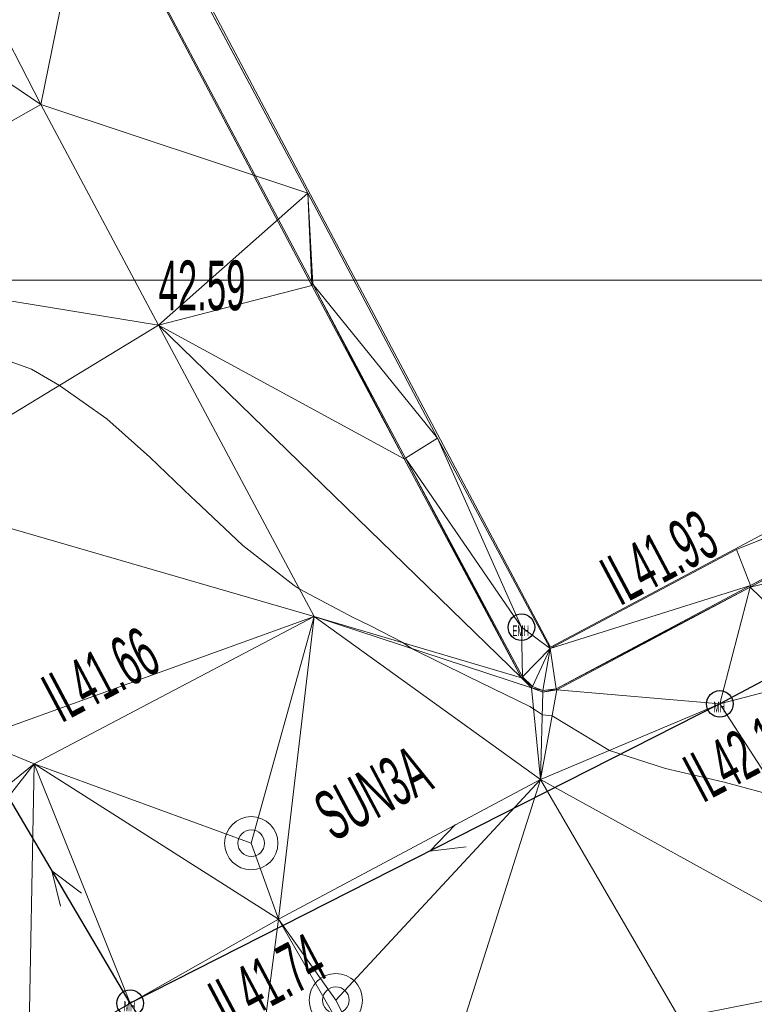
# Model space of a CAD drawing. Extents: x 79270 to 79680, y -3659241 to -3658954.
# Tile 15 of 34: x 79423 to 79444, y -3659120 to -3659093. Entities that reach past the tile are written whole.
import ezdxf
from ezdxf.enums import TextEntityAlignment as Align
from ezdxf.lldxf.tags import DXFTag

# ---------------------------------------------------------------- set-up
doc = ezdxf.new("R2010")
doc.units = 0
for name, color, linetype in [('3dFace', 7, 'Continuous'), ('BK', 7, 'Continuous'), ('BUILDING', 7, 'Continuous'), ('CODE', 7, 'Continuous'), ('ELECTRICITY_MANHOLE', 7, 'Continuous'), ('ELEVATION', 7, 'Continuous'), ('GCONTOUR', 7, 'Continuous'), ('GRID', 7, 'Continuous'), ('MH', 7, 'Continuous'), ('POLYLINES', 7, 'Continuous'), ('TK', 7, 'Continuous'), ('WORKING_POINT_PERM', 7, 'Continuous')]:
    doc.layers.add(name, color=color, linetype=linetype)
doc.styles.add('Arial', font='arial.ttf', dxfattribs={"height": 1})
tags = doc.linetypes.add('DOTTED500', pattern=[1.2, 0.7, -0.5]).pattern_tags.tags
tags[6:7] = [DXFTag(74, 4), DXFTag(75, 0), DXFTag(340, '0'), DXFTag(46, 0.0), DXFTag(50, 0.0), DXFTag(44, 0.0), DXFTag(45, 0.0)]
tags[4:5] = [DXFTag(74, 4), DXFTag(75, 0), DXFTag(340, '0'), DXFTag(46, 0.0), DXFTag(50, 0.0), DXFTag(44, 0.0), DXFTag(45, 0.0)]

msp = doc.modelspace()

# ---------------------------------------------------------------- linework, layer by layer
at = {"layer": '3dFace', "color": 142, "linetype": 'Continuous', "lineweight": 0, "transparency": 33554687}
for points in [[(79423.841, -3659095.048, 42.585), (79425.551, -3659086.643, 42.897), (79422.337, -3659092.139, 42.663), (79423.841, -3659095.048, 42.585)], [(79423.841, -3659095.048, 42.585), (79431.354, -3659097.546, 42.81), (79425.551, -3659086.643, 42.897), (79423.841, -3659095.048, 42.585)], [(79416.066, -3659099.454, 42.497), (79423.841, -3659095.048, 42.585), (79411.611, -3659086.756, 42.535), (79416.066, -3659099.454, 42.497)], [(79411.611, -3659086.756, 42.535), (79423.841, -3659095.048, 42.585), (79422.337, -3659092.139, 42.663), (79411.611, -3659086.756, 42.535)], [(79416.066, -3659099.454, 42.497), (79427.154, -3659101.263, 42.586), (79423.841, -3659095.048, 42.585), (79416.066, -3659099.454, 42.497)], [(79427.154, -3659101.263, 42.586), (79431.354, -3659097.546, 42.81), (79423.841, -3659095.048, 42.585), (79427.154, -3659101.263, 42.586)], [(79431.475, -3659100.146, 42.602), (79431.354, -3659097.546, 42.81), (79427.154, -3659101.263, 42.586), (79431.475, -3659100.146, 42.602)], [(79431.496, -3659100.11, 42.745), (79435.008, -3659104.445, 42.697), (79431.354, -3659097.546, 42.81), (79431.496, -3659100.11, 42.745)], [(79431.496, -3659100.11, 42.745), (79431.354, -3659097.546, 42.81), (79431.475, -3659100.146, 42.602), (79431.496, -3659100.11, 42.745)], [(79419.424, -3659105.962, 42.348), (79427.154, -3659101.263, 42.586), (79416.066, -3659099.454, 42.497), (79419.424, -3659105.962, 42.348)], [(79427.154, -3659101.263, 42.586), (79434.072, -3659105.027, 42.558), (79431.475, -3659100.146, 42.602), (79427.154, -3659101.263, 42.586)], [(79431.475, -3659100.146, 42.602), (79434.072, -3659105.027, 42.558), (79431.496, -3659100.11, 42.745), (79431.475, -3659100.146, 42.602)], [(79431.496, -3659100.11, 42.745), (79434.072, -3659105.027, 42.558), (79434.105, -3659105.012, 42.704), (79431.496, -3659100.11, 42.745)], [(79431.496, -3659100.11, 42.745), (79434.105, -3659105.012, 42.704), (79435.008, -3659104.445, 42.697), (79431.496, -3659100.11, 42.745)], [(79419.424, -3659105.962, 42.348), (79431.533, -3659109.474, 42.491), (79427.154, -3659101.263, 42.586), (79419.424, -3659105.962, 42.348)], [(79427.154, -3659101.263, 42.586), (79437.381, -3659111.199, 42.512), (79434.072, -3659105.027, 42.558), (79427.154, -3659101.263, 42.586)], [(79427.154, -3659101.263, 42.586), (79431.533, -3659109.474, 42.491), (79437.381, -3659111.199, 42.512), (79427.154, -3659101.263, 42.586)], [(79443.824, -3659108.599, 42.844), (79452.643, -3659103.895, 43.155), (79443.43, -3659107.586, 42.897), (79443.824, -3659108.599, 42.844)], [(79443.824, -3659108.599, 42.844), (79452.677, -3659103.927, 42.998), (79452.643, -3659103.895, 43.155), (79443.824, -3659108.599, 42.844)], [(79443.816, -3659108.644, 42.668), (79453.483, -3659106.312, 42.867), (79452.677, -3659103.927, 42.998), (79443.816, -3659108.644, 42.668)], [(79443.816, -3659108.644, 42.668), (79452.677, -3659103.927, 42.998), (79443.824, -3659108.599, 42.844), (79443.816, -3659108.644, 42.668)], [(79434.105, -3659105.012, 42.704), (79437.374, -3659109.776, 42.668), (79435.008, -3659104.445, 42.697), (79434.105, -3659105.012, 42.704)], [(79435.008, -3659104.445, 42.697), (79437.374, -3659109.776, 42.668), (79438.184, -3659110.38, 42.697), (79435.008, -3659104.445, 42.697)], [(79434.072, -3659105.027, 42.558), (79437.381, -3659111.199, 42.512), (79434.105, -3659105.012, 42.704), (79434.072, -3659105.027, 42.558)], [(79434.105, -3659105.012, 42.704), (79437.381, -3659111.199, 42.512), (79437.41, -3659111.179, 42.671), (79434.105, -3659105.012, 42.704)], [(79434.105, -3659105.012, 42.704), (79437.41, -3659111.179, 42.671), (79437.374, -3659109.776, 42.668), (79434.105, -3659105.012, 42.704)], [(79419.424, -3659105.962, 42.348), (79421.966, -3659112.93, 42.307), (79431.533, -3659109.474, 42.491), (79419.424, -3659105.962, 42.348)], [(79446.32, -3659111.065, 42.627), (79453.483, -3659106.312, 42.867), (79443.816, -3659108.644, 42.668), (79446.32, -3659111.065, 42.627)], [(79438.184, -3659110.38, 42.697), (79443.824, -3659108.599, 42.844), (79443.43, -3659107.586, 42.897), (79438.184, -3659110.38, 42.697)], [(79438.356, -3659111.509, 42.655), (79443.824, -3659108.599, 42.844), (79438.184, -3659110.38, 42.697), (79438.356, -3659111.509, 42.655)], [(79438.356, -3659111.509, 42.655), (79443.816, -3659108.644, 42.668), (79443.824, -3659108.599, 42.844), (79438.356, -3659111.509, 42.655)], [(79438.372, -3659111.543, 42.515), (79443.816, -3659108.644, 42.668), (79438.356, -3659111.509, 42.655), (79438.372, -3659111.543, 42.515)], [(79442.964, -3659111.938, 42.559), (79443.816, -3659108.644, 42.668), (79438.372, -3659111.543, 42.515), (79442.964, -3659111.938, 42.559)], [(79442.964, -3659111.938, 42.559), (79446.32, -3659111.065, 42.627), (79443.816, -3659108.644, 42.668), (79442.964, -3659111.938, 42.559)], [(79431.533, -3659109.474, 42.491), (79421.966, -3659112.93, 42.307), (79423.647, -3659113.627, 42.35), (79431.533, -3659109.474, 42.491)], [(79431.533, -3659109.474, 42.491), (79423.647, -3659113.627, 42.35), (79429.765, -3659115.863, 42.385), (79431.533, -3659109.474, 42.491)], [(79431.533, -3659109.474, 42.491), (79429.765, -3659115.863, 42.385), (79430.528, -3659118.005, 42.465), (79431.533, -3659109.474, 42.491)], [(79431.533, -3659109.474, 42.491), (79430.528, -3659118.005, 42.465), (79437.915, -3659114.065, 42.463), (79431.533, -3659109.474, 42.491)], [(79437.915, -3659114.065, 42.463), (79437.66, -3659111.483, 42.511), (79431.533, -3659109.474, 42.491), (79437.915, -3659114.065, 42.463)], [(79437.66, -3659111.483, 42.511), (79437.381, -3659111.199, 42.512), (79431.533, -3659109.474, 42.491), (79437.66, -3659111.483, 42.511)], [(79437.374, -3659109.776, 42.668), (79437.41, -3659111.179, 42.671), (79438.184, -3659110.38, 42.697), (79437.374, -3659109.776, 42.668)], [(79438.184, -3659110.38, 42.697), (79437.41, -3659111.179, 42.671), (79437.685, -3659111.45, 42.675), (79438.184, -3659110.38, 42.697)], [(79438.184, -3659110.38, 42.697), (79437.685, -3659111.45, 42.675), (79437.976, -3659111.563, 42.668), (79438.184, -3659110.38, 42.697)], [(79438.184, -3659110.38, 42.697), (79437.976, -3659111.563, 42.668), (79438.356, -3659111.509, 42.655), (79438.184, -3659110.38, 42.697)], [(79447.916, -3659119.579, 42.388), (79446.32, -3659111.065, 42.627), (79442.964, -3659111.938, 42.559), (79447.916, -3659119.579, 42.388)], [(79437.685, -3659111.45, 42.675), (79437.41, -3659111.179, 42.671), (79437.381, -3659111.199, 42.512), (79437.685, -3659111.45, 42.675)], [(79437.685, -3659111.45, 42.675), (79437.381, -3659111.199, 42.512), (79437.66, -3659111.483, 42.511), (79437.685, -3659111.45, 42.675)], [(79437.976, -3659111.563, 42.668), (79437.685, -3659111.45, 42.675), (79437.66, -3659111.483, 42.511), (79437.976, -3659111.563, 42.668)], [(79437.976, -3659111.563, 42.668), (79437.66, -3659111.483, 42.511), (79437.982, -3659111.602, 42.513), (79437.976, -3659111.563, 42.668)], [(79437.982, -3659111.602, 42.513), (79437.66, -3659111.483, 42.511), (79437.915, -3659114.065, 42.463), (79437.982, -3659111.602, 42.513)], [(79437.982, -3659111.602, 42.513), (79437.915, -3659114.065, 42.463), (79438.372, -3659111.543, 42.515), (79437.982, -3659111.602, 42.513)], [(79442.964, -3659111.938, 42.559), (79438.372, -3659111.543, 42.515), (79437.915, -3659114.065, 42.463), (79442.964, -3659111.938, 42.559)], [(79438.356, -3659111.509, 42.655), (79437.976, -3659111.563, 42.668), (79437.982, -3659111.602, 42.513), (79438.356, -3659111.509, 42.655)], [(79438.356, -3659111.509, 42.655), (79437.982, -3659111.602, 42.513), (79438.372, -3659111.543, 42.515), (79438.356, -3659111.509, 42.655)], [(79447.916, -3659119.579, 42.388), (79442.964, -3659111.938, 42.559), (79437.915, -3659114.065, 42.463), (79447.916, -3659119.579, 42.388)], [(79423.647, -3659113.627, 42.35), (79421.966, -3659112.93, 42.307), (79419.601, -3659116.918, 42.318), (79423.647, -3659113.627, 42.35)], [(79419.601, -3659116.918, 42.318), (79420.86, -3659117.192, 42.315), (79423.647, -3659113.627, 42.35), (79419.601, -3659116.918, 42.318)], [(79423.647, -3659113.627, 42.35), (79420.86, -3659117.192, 42.315), (79423.492, -3659122.06, 42.324), (79423.647, -3659113.627, 42.35)], [(79426.352, -3659120.372, 42.336), (79423.647, -3659113.627, 42.35), (79423.492, -3659122.06, 42.324), (79426.352, -3659120.372, 42.336)], [(79430.528, -3659118.005, 42.465), (79423.647, -3659113.627, 42.35), (79426.352, -3659120.372, 42.336), (79430.528, -3659118.005, 42.465)], [(79423.647, -3659113.627, 42.35), (79430.528, -3659118.005, 42.465), (79429.765, -3659115.863, 42.385), (79423.647, -3659113.627, 42.35)], [(79432.148, -3659120.285, 42.373), (79437.915, -3659114.065, 42.463), (79430.528, -3659118.005, 42.465), (79432.148, -3659120.285, 42.373)], [(79434.481, -3659124.857, 42.409), (79437.915, -3659114.065, 42.463), (79432.148, -3659120.285, 42.373), (79434.481, -3659124.857, 42.409)], [(79437.915, -3659114.065, 42.463), (79434.481, -3659124.857, 42.409), (79441.819, -3659120.781, 42.433), (79437.915, -3659114.065, 42.463)], [(79447.916, -3659119.579, 42.388), (79437.915, -3659114.065, 42.463), (79441.819, -3659120.781, 42.433), (79447.916, -3659119.579, 42.388)], [(79420.86, -3659117.192, 42.315), (79422.993, -3659122.147, 42.357), (79423.492, -3659122.06, 42.324), (79420.86, -3659117.192, 42.315)], [(79430.528, -3659118.005, 42.465), (79426.352, -3659120.372, 42.336), (79429.585, -3659125.266, 42.367), (79430.528, -3659118.005, 42.465)], [(79430.528, -3659118.005, 42.465), (79429.585, -3659125.266, 42.367), (79434.481, -3659124.857, 42.409), (79430.528, -3659118.005, 42.465)], [(79430.528, -3659118.005, 42.465), (79434.481, -3659124.857, 42.409), (79432.148, -3659120.285, 42.373), (79430.528, -3659118.005, 42.465)], [(79447.916, -3659119.579, 42.388), (79441.819, -3659120.781, 42.433), (79444.576, -3659121.321, 42.426), (79447.916, -3659119.579, 42.388)], [(79429.585, -3659125.266, 42.367), (79426.352, -3659120.372, 42.336), (79423.492, -3659122.06, 42.324), (79429.585, -3659125.266, 42.367)]]:
    msp.add_3dface(points, dxfattribs=at)
at = {"layer": 'BK', "color": 9, "linetype": 'DOTTED500', "lineweight": 9, "transparency": 33554687}
for p, q in [((79424.407, -3659086.792, 42.684), (79431.475, -3659100.146, 42.602)), ((79431.475, -3659100.146, 42.602), (79434.072, -3659105.027, 42.558)), ((79443.816, -3659108.644, 42.668), (79452.677, -3659103.927, 42.998)), ((79434.072, -3659105.027, 42.558), (79437.381, -3659111.199, 42.512)), ((79438.372, -3659111.543, 42.515), (79443.816, -3659108.644, 42.668)), ((79437.381, -3659111.199, 42.512), (79437.66, -3659111.483, 42.511)), ((79437.66, -3659111.483, 42.511), (79437.982, -3659111.602, 42.513)), ((79437.982, -3659111.602, 42.513), (79438.372, -3659111.543, 42.515))]:
    msp.add_line(p, q, dxfattribs=at)
at = {"layer": 'BUILDING', "color": 21, "linetype": 'Continuous', "lineweight": 9, "transparency": 33554687}
for p, q in [((79420.936, -3659077.802, 43.704), (79438.195, -3659110.337, 43.694)), ((79438.195, -3659110.337, 43.694), (79446.535, -3659105.903, 42.967))]:
    msp.add_line(p, q, dxfattribs=at)
at = {"layer": 'ELECTRICITY_MANHOLE', "color": 11, "linetype": 'Continuous', "lineweight": 30, "transparency": 33554687}
msp.add_circle((79437.374, -3659109.776, 42.668), 0.375, dxfattribs=at)
at = {"layer": 'GCONTOUR', "color": 9, "linetype": 'Continuous', "lineweight": 9, "transparency": 33554687}
for p, q in [((79421.984, -3659101.928, 42.5), (79423.574, -3659102.507, 42.5)), ((79423.574, -3659102.507, 42.5), (79424.36, -3659102.961, 42.5)), ((79424.36, -3659102.961, 42.5), (79425.693, -3659103.904, 42.5)), ((79425.693, -3659103.904, 42.5), (79426.907, -3659104.988, 42.5)), ((79426.907, -3659104.988, 42.5), (79428.086, -3659106.112, 42.5)), ((79428.086, -3659106.112, 42.5), (79428.188, -3659106.21, 42.5)), ((79428.188, -3659106.21, 42.5), (79429.526, -3659107.469, 42.5)), ((79429.526, -3659107.469, 42.5), (79430.973, -3659108.6, 42.5)), ((79430.973, -3659108.6, 42.5), (79431.119, -3659108.698, 42.5)), ((79431.119, -3659108.698, 42.5), (79432.631, -3659109.507, 42.5)), ((79432.631, -3659109.507, 42.5), (79433.123, -3659109.739, 42.5)), ((79433.123, -3659109.739, 42.5), (79434.033, -3659110.211, 42.5)), ((79434.033, -3659110.211, 42.5), (79434.283, -3659110.376, 42.5)), ((79434.283, -3659110.376, 42.5), (79435.889, -3659111.171, 42.5)), ((79435.889, -3659111.171, 42.5), (79437.611, -3659112.013, 42.5)), ((79437.611, -3659112.013, 42.5), (79437.718, -3659112.075, 42.5)), ((79437.718, -3659112.075, 42.5), (79437.965, -3659112.244, 42.5)), ((79437.965, -3659112.244, 42.5), (79438.24, -3659112.272, 42.5)), ((79438.24, -3659112.272, 42.5), (79439.86, -3659113.246, 42.5)), ((79439.86, -3659113.246, 42.5), (79441.435, -3659113.755, 42.5)), ((79441.435, -3659113.755, 42.5), (79443.046, -3659114.135, 42.5)), ((79443.046, -3659114.135, 42.5), (79443.228, -3659114.176, 42.5)), ((79443.228, -3659114.176, 42.5), (79444.673, -3659114.575, 42.5))]:
    msp.add_line(p, q, dxfattribs=at)
at = {"layer": 'GRID', "color": 142, "linetype": 'Continuous', "lineweight": 9, "transparency": 33554687}
msp.add_line((79272.283, -3659100), (79617.283, -3659100), dxfattribs=at)
at = {"layer": 'MH', "color": 30, "linetype": 'DOTTED500', "lineweight": 30, "transparency": 33554687}
for p, q in [((79453.483, -3659106.312, 42.867), (79442.964, -3659111.938, 42.559)), ((79442.964, -3659111.938, 42.559), (79426.352, -3659120.372, 42.336)), ((79426.352, -3659120.372, 42.336), (79421.966, -3659112.93, 42.307))]:
    msp.add_line(p, q, dxfattribs=at)
at = {"layer": 'MH', "color": 30, "linetype": 'Continuous', "lineweight": 9, "transparency": 33554687}
for p, q in [((79435.522, -3659115.334), (79434.794, -3659116.086)), ((79435.819, -3659115.966), (79434.794, -3659116.086)), ((79424.986, -3659117.268), (79424.151, -3659116.637)), ((79424.395, -3659117.641), (79424.151, -3659116.637))]:
    msp.add_line(p, q, dxfattribs=at)
at = {"layer": 'MH', "color": 30, "linetype": 'Continuous', "lineweight": 30, "transparency": 33554687}
for centre in [(79442.964, -3659111.938, 44.758), (79426.352, -3659120.372, 44.758)]:
    msp.add_circle(centre, 0.375, dxfattribs=at)
at = {"layer": 'POLYLINES', "color": 151, "linetype": 'Continuous', "lineweight": 9, "transparency": 33554687}
for p, q in [((79431.354, -3659097.546, 42.81), (79425.551, -3659086.643, 42.897)), ((79431.354, -3659097.546, 42.81), (79425.551, -3659086.643, 42.897)), ((79431.354, -3659097.546, 42.81), (79425.551, -3659086.643, 42.897)), ((79435.008, -3659104.445, 42.697), (79431.354, -3659097.546, 42.81)), ((79435.008, -3659104.445, 42.697), (79431.354, -3659097.546, 42.81)), ((79435.008, -3659104.445, 42.697), (79431.354, -3659097.546, 42.81)), ((79452.643, -3659103.895, 43.155), (79443.43, -3659107.586, 42.897)), ((79452.643, -3659103.895, 43.155), (79443.43, -3659107.586, 42.897)), ((79452.643, -3659103.895, 43.155), (79443.43, -3659107.586, 42.897)), ((79438.184, -3659110.38, 42.697), (79435.008, -3659104.445, 42.697)), ((79438.184, -3659110.38, 42.697), (79435.008, -3659104.445, 42.697)), ((79438.184, -3659110.38, 42.697), (79435.008, -3659104.445, 42.697)), ((79443.43, -3659107.586, 42.897), (79438.184, -3659110.38, 42.697)), ((79443.43, -3659107.586, 42.897), (79438.184, -3659110.38, 42.697)), ((79443.43, -3659107.586, 42.897), (79438.184, -3659110.38, 42.697))]:
    msp.add_line(p, q, dxfattribs=at)
at = {"layer": 'POLYLINES', "color": 18, "linetype": 'Continuous', "lineweight": 9, "transparency": 33554687}
for p, q in [((79431.354, -3659097.546, 42.81), (79425.551, -3659086.643, 42.897)), ((79435.008, -3659104.445, 42.697), (79431.354, -3659097.546, 42.81)), ((79452.643, -3659103.895, 43.155), (79443.43, -3659107.586, 42.897)), ((79438.184, -3659110.38, 42.697), (79435.008, -3659104.445, 42.697)), ((79443.43, -3659107.586, 42.897), (79438.184, -3659110.38, 42.697))]:
    msp.add_line(p, q, dxfattribs=at)
at = {"layer": 'TK', "color": 55, "linetype": 'Continuous', "lineweight": 9, "transparency": 33554687}
for p, q in [((79431.496, -3659100.11, 42.745), (79424.436, -3659086.765, 42.858)), ((79431.496, -3659100.11, 42.745), (79434.105, -3659105.012, 42.704)), ((79443.824, -3659108.599, 42.844), (79452.643, -3659103.895, 43.155)), ((79434.105, -3659105.012, 42.704), (79437.41, -3659111.179, 42.671)), ((79438.356, -3659111.509, 42.655), (79443.824, -3659108.599, 42.844)), ((79437.41, -3659111.179, 42.671), (79437.685, -3659111.45, 42.675)), ((79437.685, -3659111.45, 42.675), (79437.976, -3659111.563, 42.668)), ((79437.976, -3659111.563, 42.668), (79438.356, -3659111.509, 42.655))]:
    msp.add_line(p, q, dxfattribs=at)
at = {"layer": 'WORKING_POINT_PERM', "color": 1, "linetype": 'Continuous', "lineweight": 9, "transparency": 33554687}
for centre, radius in [((79429.765, -3659115.863, 42.577), 0.75), ((79429.765, -3659115.863, 42.577), 0.375), ((79432.148, -3659120.285, 42.577), 0.75), ((79432.148, -3659120.285, 42.577), 0.375)]:
    msp.add_circle(centre, radius, dxfattribs=at)

# ---------------------------------------------------------------- texts
at = {"layer": 'CODE', "color": 8, "transparency": 33554687, "style": 'Arial', "width": 0.5}
for s, p in [('EMH', (79437.356, -3659109.877, 42.669)), ('MH', (79442.949, -3659112.021, 42.557)), ('MH', (79426.337, -3659120.455, 42.336))]:
    msp.add_text(s, height=0.3, dxfattribs=at).set_placement(p, align=Align.MIDDLE_CENTER)
msp.add_text('SUN3A', height=1.4, rotation=27.9976, dxfattribs=at).set_placement((79433.712, -3659115.432, 42.467), align=Align.BOTTOM_CENTER)
at = {"layer": 'ELEVATION', "color": 8, "transparency": 33554687, "style": 'Arial', "width": 0.5}
msp.add_text('42.59', height=1.4, dxfattribs=at).set_placement((79427.154, -3659101.263, 42.586), align=Align.BOTTOM_LEFT)
for s, rotation, p in [('IL41.93', 27.9976, (79441.778, -3659108.797, 42.816)), ('IL41.66', 27.9976, (79426.047, -3659112.095, 42.391)), ('IL42.13', 27.9976, (79444.115, -3659114.349, 42.502)), ('IL41.74', 27.9029, (79430.737, -3659120.733, 42.432))]:
    msp.add_text(s, height=1.4, rotation=rotation, dxfattribs=at).set_placement(p, align=Align.BOTTOM_CENTER)

doc.saveas('drawing.dxf')
